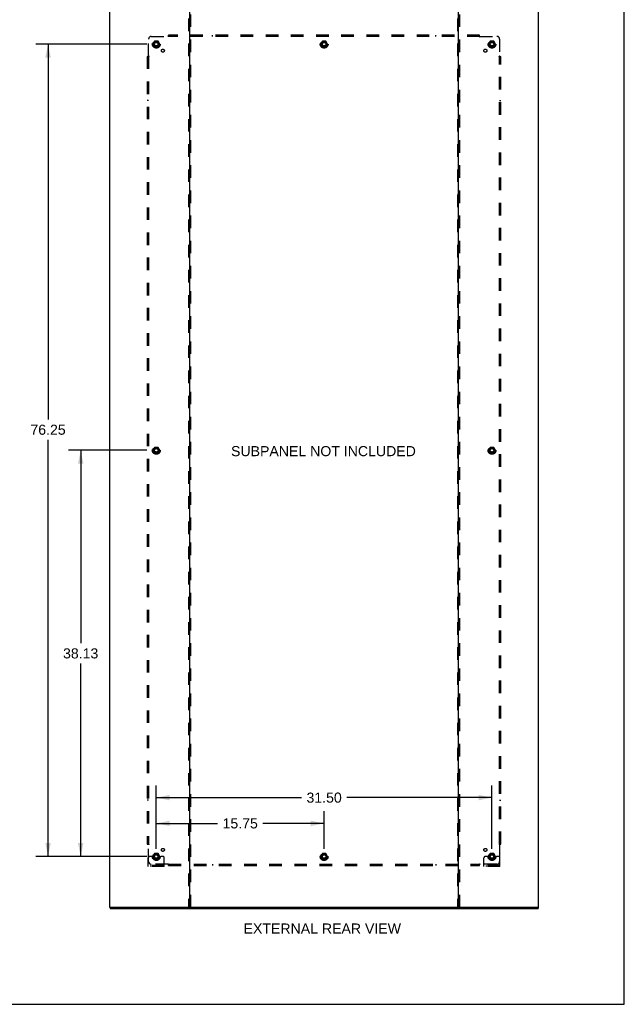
# Model space of a CAD drawing. Header units: inches. Extents: x 0 to 215, y 0 to 139.
# Tile 12 of 14: x 158 to 215, y 0 to 92. Entities that reach past the tile are written whole.
import ezdxf

# ---------------------------------------------------------------- set-up
doc = ezdxf.new("R2010")
doc.units = ezdxf.units.IN
doc.header["$LTSCALE"] = 11.804375
doc.header["$MEASUREMENT"] = 0
doc.linetypes.add('HIDDEN', pattern=[0.2, 0.1, -0.1])
doc.layers.get('0').update_dxf_attribs({"linetype": 'CONTINUOUS'})
for name, color, linetype in [('DEFAULT_2', 8, 'HIDDEN'), ('DIMENSIONS', 7, 'CONTINUOUS'), ('SUBPANEL', 7, 'CONTINUOUS')]:
    doc.layers.add(name, color=color, linetype=linetype)
doc.styles.get("Standard").update_dxf_attribs({"font": 'arial.ttf'})
doc.dimstyles.new('DIMSTYLE_1', dxfattribs={"dimtxt": 0.946875, "dimasz": 1.2625, "dimexe": 0.09, "dimexo": 0.07, "dimgap": 0.0375, "dimtad": 0, "dimtih": 1, "dimtoh": 1, "dimzin": 4, "dimdsep": 46, "dimtxsty": 'Standard', "dimblk": '_FILLED', "dimblk1": '_FILLED', "dimblk2": '_FILLED', "dimcen": 0.09, "dimadec": 3, "dimazin": 1, "dimtfac": 1, "dimtdec": 3, "dimtofl": 0, "dimtmove": 0, "dimatfit": 3, "dimldrblk": '_FILLED', "dimfxl": 0, "dimtolj": 1, "dimtzin": 4, "dimarcsym": 0})

# ---------------------------------------------------------------- blocks, each defined once
blk = doc.blocks.new('_FILLED')
at = {"color": 0, "linetype": 'ByBlock'}
blk.add_solid([(0, 0), (-1, 0.2), (-1, -0.2)], dxfattribs=at)
blk = doc.blocks.new('*D3')
at = {"layer": 'DIMENSIONS', "color": 2, "linetype": 'Continuous'}
for p, q in [((170.707, 14.595), (170.707, 18.118)), ((186.457, 14.595), (186.457, 18.118)), ((170.707, 16.982), (176.454, 16.982)), ((186.457, 16.982), (180.71, 16.982))]:
    blk.add_line(p, q, dxfattribs=at)
at = {"layer": 'DIMENSIONS', "color": 2, "linetype": 'Continuous', "xscale": 1.2625, "yscale": 1.2625, "zscale": 1.2625, "rotation": 180}
blk.add_blockref('_FILLED', (170.707, 16.982), dxfattribs=at)
at = {"layer": 'DIMENSIONS', "color": 2, "linetype": 'Continuous', "xscale": 1.2625, "yscale": 1.2625, "zscale": 1.2625}
blk.add_blockref('_FILLED', (186.457, 16.982), dxfattribs=at)
at = {"layer": 'DIMENSIONS', "color": 2, "linetype": 'Continuous', "insert": (178.582, 17.455), "char_height": 0.9469, "width": 3.30878, "attachment_point": 2, "line_spacing_factor": 0.9}
blk.add_mtext('15.75', dxfattribs=at)
blk = doc.blocks.new('*D4')
at = {"layer": 'DIMENSIONS', "color": 2, "linetype": 'Continuous'}
for p, q in [((169.824, 90.126), (159.414, 90.126)), ((160.55, 90.126), (160.55, 54.879)), ((160.55, 13.876), (160.55, 52.985)), ((169.824, 13.876), (159.414, 13.876))]:
    blk.add_line(p, q, dxfattribs=at)
at = {"layer": 'DIMENSIONS', "color": 2, "linetype": 'Continuous', "xscale": 1.2625, "yscale": 1.2625, "zscale": 1.2625}
for p, rotation in [((160.55, 90.126), 90), ((160.55, 13.876), 270)]:
    blk.add_blockref('_FILLED', p, dxfattribs=dict(at, rotation=rotation))
at = {"layer": 'DIMENSIONS', "color": 2, "linetype": 'Continuous', "insert": (160.55, 54.406), "char_height": 0.9469, "width": 3.30878, "attachment_point": 2, "line_spacing_factor": 0.9}
blk.add_mtext('76.25', dxfattribs=at)
blk = doc.blocks.new('*D5')
at = {"layer": 'DIMENSIONS', "color": 2, "linetype": 'Continuous'}
for p, q in [((170.707, 14.595), (170.707, 20.536)), ((202.207, 14.595), (202.207, 20.536)), ((170.707, 19.399), (184.329, 19.399)), ((202.207, 19.399), (188.585, 19.399))]:
    blk.add_line(p, q, dxfattribs=at)
at = {"layer": 'DIMENSIONS', "color": 2, "linetype": 'Continuous', "xscale": 1.2625, "yscale": 1.2625, "zscale": 1.2625, "rotation": 180}
blk.add_blockref('_FILLED', (170.707, 19.399), dxfattribs=at)
at = {"layer": 'DIMENSIONS', "color": 2, "linetype": 'Continuous', "xscale": 1.2625, "yscale": 1.2625, "zscale": 1.2625}
blk.add_blockref('_FILLED', (202.207, 19.399), dxfattribs=at)
at = {"layer": 'DIMENSIONS', "color": 2, "linetype": 'Continuous', "insert": (186.457, 19.873), "char_height": 0.9469, "width": 3.30878, "attachment_point": 2, "line_spacing_factor": 0.9}
blk.add_mtext('31.50', dxfattribs=at)
blk = doc.blocks.new('*D6')
at = {"layer": 'DIMENSIONS', "color": 2, "linetype": 'Continuous'}
for p, q in [((169.824, 52.001), (162.477, 52.001)), ((163.613, 52.001), (163.613, 33.885)), ((163.613, 13.876), (163.613, 31.991)), ((169.824, 13.876), (162.477, 13.876))]:
    blk.add_line(p, q, dxfattribs=at)
at = {"layer": 'DIMENSIONS', "color": 2, "linetype": 'Continuous', "xscale": 1.2625, "yscale": 1.2625, "zscale": 1.2625}
for p, rotation in [((163.613, 52.001), 90), ((163.613, 13.876), 270)]:
    blk.add_blockref('_FILLED', p, dxfattribs=dict(at, rotation=rotation))
at = {"layer": 'DIMENSIONS', "color": 2, "linetype": 'Continuous', "insert": (163.613, 33.412), "char_height": 0.9469, "width": 3.30878, "attachment_point": 2, "line_spacing_factor": 0.9}
blk.add_mtext('38.13', dxfattribs=at)

msp = doc.modelspace()

# ---------------------------------------------------------------- linework, layer by layer
at = {"color": 7, "linetype": 'Continuous'}
for p, q in [((214.625, 0), (214.625, 138.875)), ((166.384, 9.105), (166.384, 9.001)), ((173.773, 9.105), (199.141, 9.105)), ((206.53, 9.105), (206.53, 9.001)), ((0, 0), (214.625, 0))]:
    msp.add_line(p, q, dxfattribs=at)
at = {"color": 3, "linetype": 'Continuous'}
for p, q in [((166.332, 94.897), (166.332, 9.105)), ((173.832, 94.897), (173.832, 9.105)), ((199.082, 9.105), (199.082, 94.897)), ((206.582, 9.105), (206.582, 94.897)), ((166.332, 9.105), (173.773, 9.105)), ((166.384, 9.001), (206.53, 9.001)), ((199.141, 9.105), (206.582, 9.105))]:
    msp.add_line(p, q, dxfattribs=at)
at = {"layer": 'DEFAULT_2', "color": 8, "linetype": 'HIDDEN'}
for p, q in [((173.728, 94.897), (173.728, 9.105)), ((173.936, 9.105), (173.936, 94.897)), ((198.978, 94.897), (198.978, 9.105)), ((199.186, 9.105), (199.186, 94.897)), ((170.544, 90.398), (170.39, 90.131)), ((170.39, 90.121), (170.544, 89.853)), ((170.862, 90.403), (170.553, 90.403)), ((170.862, 89.848), (170.553, 89.848)), ((171.025, 90.131), (170.87, 90.398)), ((170.87, 89.853), (171.025, 90.121)), ((186.294, 90.398), (186.14, 90.131)), ((186.14, 90.121), (186.294, 89.853)), ((186.612, 90.403), (186.303, 90.403)), ((186.612, 89.848), (186.303, 89.848)), ((186.775, 90.131), (186.62, 90.398)), ((186.62, 89.853), (186.775, 90.121)), ((202.044, 90.398), (201.89, 90.131)), ((201.89, 90.121), (202.044, 89.853)), ((202.362, 90.403), (202.053, 90.403)), ((202.362, 89.848), (202.053, 89.848)), ((202.525, 90.131), (202.37, 90.398)), ((202.37, 89.853), (202.525, 90.121)), ((170.544, 52.273), (170.39, 52.006)), ((170.39, 51.996), (170.544, 51.728)), ((170.862, 52.278), (170.553, 52.278)), ((171.025, 52.006), (170.87, 52.273)), ((170.87, 51.728), (171.025, 51.996)), ((202.044, 52.273), (201.89, 52.006)), ((201.89, 51.996), (202.044, 51.728)), ((202.362, 52.278), (202.053, 52.278)), ((202.525, 52.006), (202.37, 52.273)), ((202.37, 51.728), (202.525, 51.996)), ((170.862, 51.723), (170.553, 51.723)), ((202.362, 51.723), (202.053, 51.723)), ((170.171, 13.876), (170.082, 13.876)), ((170.293, 13.876), (170.171, 13.876)), ((170.532, 13.876), (170.293, 13.876)), ((170.544, 14.148), (170.39, 13.881)), ((170.39, 13.871), (170.544, 13.603)), ((170.862, 14.153), (170.553, 14.153)), ((171.025, 13.881), (170.87, 14.148)), ((170.87, 13.603), (171.025, 13.871)), ((170.882, 13.876), (171.122, 13.876)), ((171.243, 13.876), (171.122, 13.876)), ((171.332, 13.876), (171.243, 13.876)), ((186.294, 14.148), (186.14, 13.881)), ((186.14, 13.871), (186.294, 13.603)), ((186.612, 14.153), (186.303, 14.153)), ((186.775, 13.881), (186.62, 14.148)), ((186.62, 13.603), (186.775, 13.871)), ((201.671, 13.876), (201.582, 13.876)), ((201.793, 13.876), (201.671, 13.876)), ((202.032, 13.876), (201.793, 13.876)), ((202.044, 14.148), (201.89, 13.881)), ((201.89, 13.871), (202.044, 13.603)), ((202.362, 14.153), (202.053, 14.153)), ((202.525, 13.881), (202.37, 14.148)), ((202.37, 13.603), (202.525, 13.871)), ((202.382, 13.876), (202.622, 13.876)), ((202.743, 13.876), (202.622, 13.876)), ((202.832, 13.876), (202.743, 13.876)), ((169.957, 12.928), (169.957, 13.751)), ((171.457, 13.032), (169.957, 13.032)), ((170.204, 12.928), (170.204, 13.032)), ((170.46, 12.928), (170.46, 13.032)), ((170.862, 13.598), (170.553, 13.598)), ((170.954, 12.928), (170.954, 13.032)), ((171.21, 12.928), (171.21, 13.032)), ((171.457, 12.928), (171.457, 13.751)), ((186.612, 13.598), (186.303, 13.598)), ((201.457, 12.928), (201.457, 13.751)), ((202.957, 13.032), (201.457, 13.032)), ((201.704, 12.928), (201.704, 13.032)), ((201.96, 12.928), (201.96, 13.032)), ((202.362, 13.598), (202.053, 13.598)), ((202.454, 12.928), (202.454, 13.032)), ((202.71, 12.928), (202.71, 13.032)), ((202.957, 12.928), (202.957, 13.751)), ((171.457, 12.928), (169.957, 12.928)), ((202.957, 12.928), (201.457, 12.928))]:
    msp.add_line(p, q, dxfattribs=at)
for centre, radius in [((170.707, 90.126), 0.372), ((170.707, 90.126), 0.356), ((170.707, 90.126), 0.312), ((170.707, 90.126), 0.204), ((170.707, 90.126), 0.188), ((170.707, 90.126), 0.183), ((170.707, 90.126), 0.165), ((186.457, 90.126), 0.372), ((186.457, 90.126), 0.356), ((186.457, 90.126), 0.312), ((186.457, 90.126), 0.204), ((186.457, 90.126), 0.188), ((186.457, 90.126), 0.183), ((186.457, 90.126), 0.165), ((202.207, 90.126), 0.372), ((202.207, 90.126), 0.356), ((202.207, 90.126), 0.312), ((202.207, 90.126), 0.204), ((202.207, 90.126), 0.188), ((202.207, 90.126), 0.183), ((202.207, 90.126), 0.165), ((170.707, 52.001), 0.372), ((170.707, 52.001), 0.356), ((170.707, 52.001), 0.312), ((170.707, 52.001), 0.204), ((170.707, 52.001), 0.188), ((170.707, 52.001), 0.183), ((170.707, 52.001), 0.165), ((202.207, 52.001), 0.372), ((202.207, 52.001), 0.356), ((202.207, 52.001), 0.312), ((202.207, 52.001), 0.204), ((202.207, 52.001), 0.188), ((202.207, 52.001), 0.183), ((202.207, 52.001), 0.165), ((170.707, 13.876), 0.372), ((170.707, 13.876), 0.356), ((170.707, 13.876), 0.312), ((170.707, 13.876), 0.204), ((170.707, 13.876), 0.188), ((170.707, 13.876), 0.183), ((170.707, 13.876), 0.165), ((186.457, 13.876), 0.372), ((186.457, 13.876), 0.356), ((186.457, 13.876), 0.312), ((186.457, 13.876), 0.204), ((186.457, 13.876), 0.188), ((186.457, 13.876), 0.183), ((186.457, 13.876), 0.165), ((202.207, 13.876), 0.372), ((202.207, 13.876), 0.356), ((202.207, 13.876), 0.312), ((202.207, 13.876), 0.204), ((202.207, 13.876), 0.188), ((202.207, 13.876), 0.183), ((202.207, 13.876), 0.165)]:
    msp.add_circle(centre, radius, dxfattribs=at)
for centre, radius, start, end in [((170.398, 90.126), 0.01, 150.01268, 209.98829), ((170.553, 90.393), 0.01, 90.01235, 149.98915), ((170.553, 89.858), 0.01, 210.01204, 269.98872), ((170.862, 90.393), 0.01, 30.01204, 89.98872), ((170.862, 89.858), 0.01, 270.01235, 329.98915), ((171.016, 90.126), 0.01, 330.01268, 29.98829), ((186.148, 90.126), 0.01, 150.01268, 209.98829), ((186.303, 90.393), 0.01, 90.01235, 149.98915), ((186.303, 89.858), 0.01, 210.01204, 269.98872), ((186.612, 90.393), 0.01, 30.01204, 89.98872), ((186.612, 89.858), 0.01, 270.01235, 329.98915), ((186.766, 90.126), 0.01, 330.01268, 29.98829), ((201.898, 90.126), 0.01, 150.01268, 209.98829), ((202.053, 90.393), 0.01, 90.01235, 149.98915), ((202.053, 89.858), 0.01, 210.01204, 269.98872), ((202.362, 90.393), 0.01, 30.01204, 89.98872), ((202.362, 89.858), 0.01, 270.01235, 329.98915), ((202.516, 90.126), 0.01, 330.01268, 29.98829), ((170.398, 52.001), 0.01, 150.01268, 209.98829), ((170.553, 52.268), 0.01, 90.01235, 149.98915), ((170.862, 52.268), 0.01, 30.01204, 89.98872), ((171.016, 52.001), 0.01, 330.01268, 29.98829), ((201.898, 52.001), 0.01, 150.01268, 209.98829), ((202.053, 52.268), 0.01, 90.01235, 149.98915), ((202.362, 52.268), 0.01, 30.01204, 89.98872), ((202.516, 52.001), 0.01, 330.01268, 29.98829), ((170.553, 51.733), 0.01, 210.01204, 269.98872), ((170.862, 51.733), 0.01, 270.01235, 329.98915), ((202.053, 51.733), 0.01, 210.01204, 269.98872), ((202.362, 51.733), 0.01, 270.01235, 329.98915), ((170.082, 13.751), 0.125, 90, 180), ((170.398, 13.876), 0.01, 150.01268, 209.98829), ((170.707, 13.876), 0.175, 180, 360), ((170.553, 14.143), 0.01, 90.01235, 149.98915), ((170.862, 14.143), 0.01, 30.01204, 89.98872), ((171.016, 13.876), 0.01, 330.01268, 29.98829), ((171.332, 13.751), 0.125, 0, 90), ((186.148, 13.876), 0.01, 150.01268, 209.98829), ((186.303, 14.143), 0.01, 90.01235, 149.98915), ((186.612, 14.143), 0.01, 30.01204, 89.98872), ((186.766, 13.876), 0.01, 330.01268, 29.98829), ((201.582, 13.751), 0.125, 90, 180), ((201.898, 13.876), 0.01, 150.01268, 209.98829), ((202.207, 13.876), 0.175, 180, 360), ((202.053, 14.143), 0.01, 90.01235, 149.98915), ((202.362, 14.143), 0.01, 30.01204, 89.98872), ((202.516, 13.876), 0.01, 330.01268, 29.98829), ((202.832, 13.751), 0.125, 0, 90), ((170.553, 13.608), 0.01, 210.01204, 269.98872), ((170.862, 13.608), 0.01, 270.01235, 329.98915), ((186.303, 13.608), 0.01, 210.01204, 269.98872), ((186.612, 13.608), 0.01, 270.01235, 329.98915), ((202.053, 13.608), 0.01, 210.01204, 269.98872), ((202.362, 13.608), 0.01, 270.01235, 329.98915)]:
    msp.add_arc(centre, radius, start, end, dxfattribs=at)
at = {"layer": 'SUBPANEL', "color": 8, "linetype": 'HIDDEN'}
for p, q in [((169.989, 89.005), (169.989, 90.595)), ((170.239, 90.845), (171.828, 90.845)), ((171.847, 90.863), (171.84, 90.857)), ((171.864, 90.804), (171.864, 90.97)), ((201.051, 90.97), (171.864, 90.97)), ((201.051, 90.845), (171.864, 90.845)), ((175.989, 90.845), (175.989, 90.97)), ((196.926, 90.845), (196.926, 90.97)), ((201.051, 90.804), (201.051, 90.97)), ((201.086, 90.845), (202.676, 90.845)), ((202.926, 90.595), (202.926, 89.005)), ((169.864, 88.97), (169.864, 15.032)), ((169.864, 88.97), (170.029, 88.97)), ((169.989, 88.97), (169.989, 15.032)), ((202.885, 88.97), (203.051, 88.97)), ((202.926, 15.032), (202.926, 88.97)), ((202.945, 88.987), (202.938, 88.993)), ((203.051, 15.032), (203.051, 88.97)), ((169.989, 84.845), (169.864, 84.845)), ((202.926, 84.845), (203.051, 84.845)), ((169.989, 19.157), (169.864, 19.157)), ((202.926, 19.157), (203.051, 19.157)), ((169.864, 15.032), (170.029, 15.032)), ((169.97, 15.015), (169.976, 15.009)), ((169.989, 13.407), (169.989, 14.997)), ((202.885, 15.032), (203.051, 15.032)), ((202.926, 14.997), (202.926, 13.407)), ((171.828, 13.157), (170.239, 13.157)), ((171.864, 13.032), (171.864, 13.198)), ((171.864, 13.157), (201.051, 13.157)), ((171.864, 13.032), (201.051, 13.032)), ((175.989, 13.157), (175.989, 13.032)), ((196.926, 13.157), (196.926, 13.032)), ((201.051, 13.032), (201.051, 13.198)), ((201.068, 13.138), (201.075, 13.145)), ((202.676, 13.157), (201.086, 13.157))]:
    msp.add_line(p, q, dxfattribs=at)
for points in [[(171.84, 90.857), (171.838, 90.855), (171.836, 90.853), (171.835, 90.851), (171.833, 90.849), (171.831, 90.848), (171.83, 90.846), (171.828, 90.845)], [(171.841, 90.825), (171.838, 90.83), (171.837, 90.832), (171.836, 90.835), (171.834, 90.837), (171.833, 90.839), (171.831, 90.841), (171.83, 90.843), (171.828, 90.845)], [(171.864, 90.804), (171.862, 90.804), (171.86, 90.805), (171.858, 90.806), (171.857, 90.807), (171.855, 90.808), (171.854, 90.809), (171.852, 90.811), (171.851, 90.812), (171.849, 90.814), (171.848, 90.815), (171.846, 90.817), (171.845, 90.819), (171.844, 90.821), (171.842, 90.823), (171.841, 90.825)], [(171.864, 90.883), (171.862, 90.881), (171.86, 90.879), (171.859, 90.877), (171.857, 90.875), (171.856, 90.873), (171.854, 90.871), (171.853, 90.87), (171.851, 90.868), (171.85, 90.866), (171.848, 90.865), (171.847, 90.863)], [(201.051, 90.883), (201.053, 90.881), (201.054, 90.879), (201.056, 90.877), (201.057, 90.875), (201.059, 90.873), (201.061, 90.871), (201.062, 90.87), (201.064, 90.868), (201.065, 90.866), (201.067, 90.865), (201.068, 90.863)], [(201.051, 90.804), (201.053, 90.804), (201.055, 90.805), (201.056, 90.806), (201.058, 90.807), (201.059, 90.808), (201.061, 90.809), (201.062, 90.811), (201.064, 90.812), (201.065, 90.814), (201.067, 90.815), (201.068, 90.817), (201.069, 90.819), (201.071, 90.821), (201.072, 90.823), (201.073, 90.825), (201.076, 90.83)], [(201.068, 90.863), (201.075, 90.857), (201.076, 90.855), (201.078, 90.853), (201.08, 90.851), (201.082, 90.849), (201.084, 90.848), (201.085, 90.846), (201.086, 90.845)], [(201.076, 90.83), (201.078, 90.832), (201.079, 90.835), (201.081, 90.837), (201.082, 90.839), (201.084, 90.841), (201.085, 90.843), (201.086, 90.845)], [(169.95, 88.97), (169.952, 88.971), (169.954, 88.973), (169.956, 88.974), (169.958, 88.976), (169.96, 88.977), (169.962, 88.979), (169.964, 88.981), (169.965, 88.982), (169.967, 88.984), (169.968, 88.985), (169.97, 88.987)], [(169.97, 88.987), (169.976, 88.993), (169.978, 88.995), (169.98, 88.997), (169.982, 88.999), (169.984, 89), (169.985, 89.002), (169.987, 89.004), (169.989, 89.005)], [(170.003, 88.995), (170.001, 88.996), (169.999, 88.998), (169.996, 88.999), (169.994, 89.001), (169.992, 89.002), (169.99, 89.004), (169.989, 89.005)], [(170.029, 88.97), (170.029, 88.971), (170.028, 88.973), (170.027, 88.975), (170.026, 88.976), (170.025, 88.978), (170.024, 88.979), (170.023, 88.981), (170.021, 88.983), (170.019, 88.984), (170.018, 88.985), (170.016, 88.987), (170.014, 88.988), (170.012, 88.989), (170.01, 88.991), (170.008, 88.992), (170.003, 88.995)], [(202.885, 88.97), (202.886, 88.971), (202.887, 88.973), (202.887, 88.975), (202.888, 88.976), (202.889, 88.978), (202.891, 88.979), (202.892, 88.981), (202.894, 88.983), (202.895, 88.984), (202.897, 88.985), (202.899, 88.987), (202.9, 88.988), (202.902, 88.989), (202.905, 88.991), (202.907, 88.992)], [(202.907, 88.992), (202.911, 88.995), (202.914, 88.996), (202.916, 88.998), (202.918, 88.999), (202.92, 89.001), (202.923, 89.002), (202.924, 89.004), (202.926, 89.005)], [(202.938, 88.993), (202.936, 88.995), (202.935, 88.997), (202.933, 88.999), (202.931, 89), (202.929, 89.002), (202.928, 89.004), (202.926, 89.005)], [(202.965, 88.97), (202.962, 88.971), (202.96, 88.973), (202.958, 88.974), (202.956, 88.976), (202.954, 88.977), (202.953, 88.979), (202.951, 88.981), (202.949, 88.982), (202.948, 88.984), (202.946, 88.985), (202.945, 88.987)], [(169.95, 15.032), (169.952, 15.03), (169.954, 15.029), (169.956, 15.027), (169.958, 15.026), (169.96, 15.024), (169.962, 15.023), (169.964, 15.021), (169.965, 15.02), (169.967, 15.018), (169.968, 15.017), (169.97, 15.015)], [(169.976, 15.009), (169.978, 15.007), (169.98, 15.005), (169.982, 15.003), (169.984, 15.001), (169.985, 15), (169.987, 14.998), (169.989, 14.997)], [(170.008, 15.01), (170.003, 15.007), (170.001, 15.005), (169.999, 15.004), (169.996, 15.003), (169.994, 15.001), (169.992, 15), (169.99, 14.998), (169.989, 14.997)], [(170.029, 15.032), (170.029, 15.03), (170.028, 15.029), (170.027, 15.027), (170.026, 15.025), (170.025, 15.024), (170.024, 15.022), (170.023, 15.021), (170.021, 15.019), (170.019, 15.018), (170.018, 15.016), (170.016, 15.015), (170.014, 15.014), (170.012, 15.012), (170.01, 15.011), (170.008, 15.01)], [(202.885, 15.032), (202.886, 15.03), (202.887, 15.029), (202.887, 15.027), (202.888, 15.025), (202.889, 15.024), (202.891, 15.022), (202.892, 15.021), (202.894, 15.019), (202.895, 15.018), (202.897, 15.016), (202.899, 15.015), (202.9, 15.014), (202.902, 15.012), (202.905, 15.011), (202.907, 15.01), (202.911, 15.007)], [(202.911, 15.007), (202.914, 15.005), (202.916, 15.004), (202.918, 15.003), (202.92, 15.001), (202.923, 15), (202.924, 14.998), (202.926, 14.997)], [(202.945, 15.015), (202.938, 15.009), (202.936, 15.007), (202.935, 15.005), (202.933, 15.003), (202.931, 15.001), (202.929, 15), (202.928, 14.998), (202.926, 14.997)], [(202.965, 15.032), (202.962, 15.03), (202.96, 15.029), (202.958, 15.027), (202.956, 15.026), (202.954, 15.024), (202.953, 15.023), (202.951, 15.021), (202.949, 15.02), (202.948, 15.018), (202.946, 15.017), (202.945, 15.015)], [(171.838, 13.172), (171.837, 13.169), (171.836, 13.167), (171.834, 13.165), (171.833, 13.163), (171.831, 13.161), (171.83, 13.159), (171.828, 13.157)], [(171.847, 13.138), (171.84, 13.145), (171.838, 13.147), (171.836, 13.149), (171.835, 13.15), (171.833, 13.152), (171.831, 13.154), (171.83, 13.156), (171.828, 13.157)], [(171.864, 13.198), (171.862, 13.197), (171.86, 13.197), (171.858, 13.196), (171.857, 13.195), (171.855, 13.194), (171.854, 13.192), (171.852, 13.191), (171.851, 13.19), (171.849, 13.188), (171.848, 13.186), (171.846, 13.185), (171.845, 13.183), (171.844, 13.181), (171.842, 13.179), (171.841, 13.176), (171.838, 13.172)], [(171.864, 13.119), (171.862, 13.121), (171.86, 13.123), (171.859, 13.125), (171.857, 13.127), (171.856, 13.129), (171.854, 13.13), (171.853, 13.132), (171.851, 13.134), (171.85, 13.135), (171.848, 13.137), (171.847, 13.138)], [(201.051, 13.198), (201.053, 13.197), (201.055, 13.197), (201.056, 13.196), (201.058, 13.195), (201.059, 13.194), (201.061, 13.192), (201.062, 13.191), (201.064, 13.19), (201.065, 13.188), (201.067, 13.186), (201.068, 13.185), (201.069, 13.183), (201.071, 13.181), (201.072, 13.179), (201.073, 13.176)], [(201.051, 13.119), (201.053, 13.121), (201.054, 13.123), (201.056, 13.125), (201.057, 13.127), (201.059, 13.129), (201.061, 13.13), (201.062, 13.132), (201.064, 13.134), (201.065, 13.135), (201.067, 13.137), (201.068, 13.138)], [(201.073, 13.176), (201.076, 13.172), (201.078, 13.169), (201.079, 13.167), (201.081, 13.165), (201.082, 13.163), (201.084, 13.161), (201.085, 13.159), (201.086, 13.157)], [(201.075, 13.145), (201.076, 13.147), (201.078, 13.149), (201.08, 13.15), (201.082, 13.152), (201.084, 13.154), (201.085, 13.156), (201.086, 13.157)]]:
    msp.add_lwpolyline(points, dxfattribs=at)
for centre, radius in [((170.707, 90.126), 0.25), ((171.326, 89.507), 0.141), ((186.457, 90.126), 0.25), ((201.589, 89.507), 0.141), ((202.207, 90.126), 0.25), ((170.707, 52.001), 0.25), ((202.207, 52.001), 0.25), ((170.707, 13.876), 0.25), ((171.326, 14.495), 0.141), ((186.457, 13.876), 0.25), ((201.589, 14.495), 0.141), ((202.207, 13.876), 0.25)]:
    msp.add_circle(centre, radius, dxfattribs=at)
for centre, start, end in [((170.239, 90.595), 90, 180), ((202.676, 90.595), 0, 90), ((170.239, 13.407), 180, 270), ((202.676, 13.407), 270, 360)]:
    msp.add_arc(centre, 0.25, start, end, dxfattribs=at)

# ---------------------------------------------------------------- texts
at = {"layer": 'DIMENSIONS', "color": 2, "linetype": 'Continuous', "char_height": 0.94688, "attachment_point": 2, "line_spacing_factor": 0.9}
for s, insert, width in [('SUBPANEL NOT INCLUDED', (186.394, 52.395), 17.31479), ('EXTERNAL REAR VIEW', (186.285, 7.585), 14.74168)]:
    msp.add_mtext(s, dxfattribs=dict(at, insert=insert, width=width))

# ---------------------------------------------------------------- dimensions: what is measured, and where the dimension line sits
at = {"layer": 'DIMENSIONS', "color": 2, "linetype": 'Continuous'}
for base, p1, p2, angle, picture, middle in [((160.55, 90.126), (169.894, 13.876), (169.894, 90.126), 90, '*D4', (160.553, 53.927)), ((163.612927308, 13.875841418), (169.893560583, 52.000841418), (169.893560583, 13.875841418), 270, '*D6', (163.610914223, 32.933061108))]:
    dim = msp.add_linear_dim(base=base, p1=p1, p2=p2, angle=angle, dimstyle='DIMSTYLE_1', dxfattribs=at)
    dim.commit()
    dim.dimension.update_dxf_attribs({"geometry": picture, "text_midpoint": middle, "dimtype": 160})
for base, p2, picture, middle in [((202.207, 19.399), (202.207, 14.525), '*D5', (186.455, 19.394)), ((186.457, 16.982), (186.457, 14.525), '*D3', (178.626, 16.976))]:
    dim = msp.add_linear_dim(base=base, p1=(170.707, 14.525), p2=p2, dimstyle='DIMSTYLE_1', dxfattribs=at)
    dim.commit()
    dim.dimension.update_dxf_attribs({"geometry": picture, "text_midpoint": middle, "dimtype": 160})

doc.saveas('drawing.dxf')
